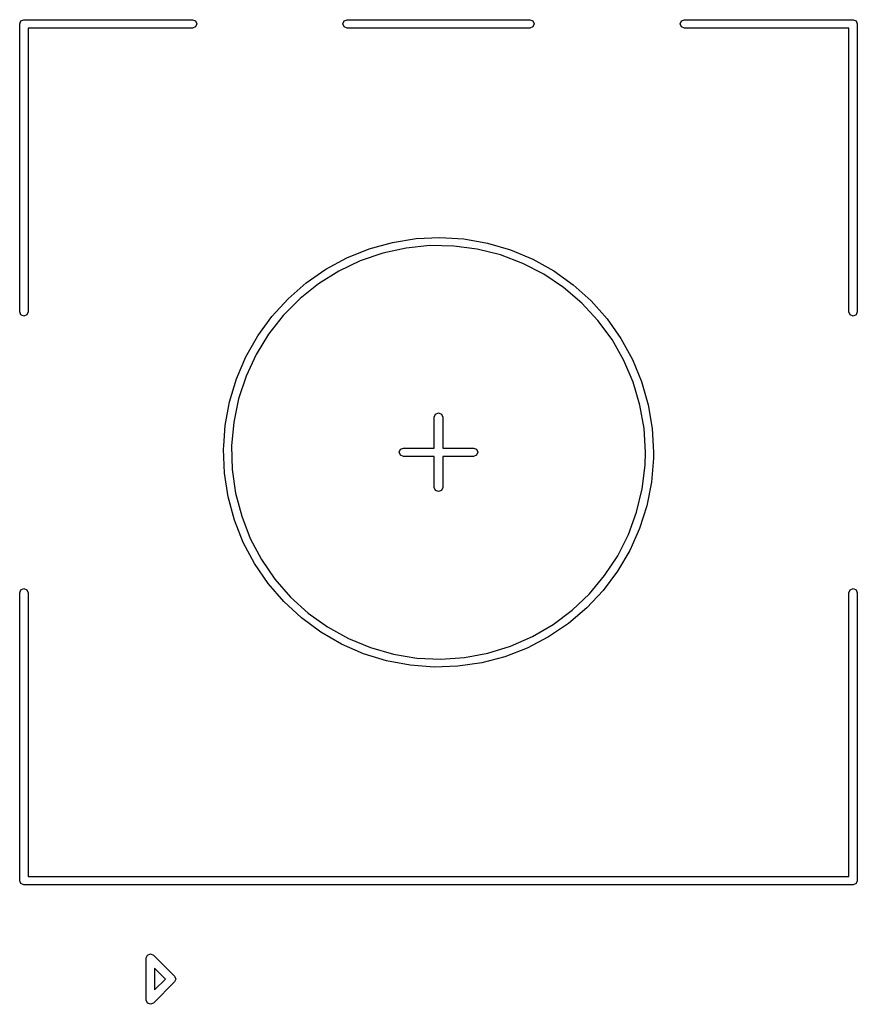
# Model space of a CAD drawing. Extents: x 128.4 to 208.6, y -114.5 to -26.6.
# Tile 3 of 16: x 153.5 to 165.5, y -105.4 to -91.3. Entities that reach past the tile are written whole.
import ezdxf

# ---------------------------------------------------------------- set-up
doc = ezdxf.new("R2010")
doc.units = 0
doc.layers.add('BLACK', color=7, linetype='CONTINUOUS')

msp = doc.modelspace()

# ---------------------------------------------------------------- linework, layer by layer
at = {"layer": 'BLACK', "linetype": 'CONTINUOUS'}
for p, q in [((153.54, -91.4), (153.558, -91.3576)), ((153.54, -95.5), (153.54, -91.4)), ((153.558, -91.3576), (153.6, -91.34)), ((153.6, -91.34), (156, -91.34)), ((156, -91.34), (156.042, -91.3576)), ((156.042, -91.3576), (156.06, -91.4)), ((156.06, -91.4), (156.042, -91.4424)), ((158.14, -91.4), (158.158, -91.3576)), ((158.158, -91.4424), (158.14, -91.4)), ((158.158, -91.3576), (158.2, -91.34)), ((158.2, -91.34), (160.8, -91.34)), ((160.8, -91.34), (160.842, -91.3576)), ((160.842, -91.3576), (160.86, -91.4)), ((160.86, -91.4), (160.842, -91.4424)), ((162.94, -91.4), (162.958, -91.3576)), ((162.958, -91.4424), (162.94, -91.4)), ((162.958, -91.3576), (163, -91.34)), ((163, -91.34), (165.4, -91.34)), ((165.4, -91.34), (165.442, -91.3576)), ((165.442, -91.3576), (165.46, -91.4)), ((165.46, -91.4), (165.46, -95.5)), ((156, -91.46), (153.66, -91.46)), ((153.66, -91.46), (153.66, -95.5)), ((156.042, -91.4424), (156, -91.46)), ((158.2, -91.46), (158.158, -91.4424)), ((160.8, -91.46), (158.2, -91.46)), ((160.842, -91.4424), (160.8, -91.46)), ((163, -91.46), (162.958, -91.4424)), ((165.34, -91.46), (163, -91.46)), ((165.34, -95.5), (165.34, -91.46)), ((158.843, -94.5114), (159.18, -94.4568)), ((159.18, -94.4568), (159.521, -94.4401)), ((159.521, -94.4401), (159.862, -94.4615)), ((159.862, -94.4615), (160.199, -94.5208)), ((158.197, -94.7312), (158.514, -94.6033)), ((158.514, -94.6033), (158.843, -94.5114)), ((159.039, -94.5913), (158.708, -94.6635)), ((159.377, -94.5576), (159.039, -94.5913)), ((159.716, -94.5629), (159.377, -94.5576)), ((160.052, -94.6072), (159.716, -94.5629)), ((160.381, -94.6898), (160.052, -94.6072)), ((160.199, -94.5208), (160.526, -94.6173)), ((160.526, -94.6173), (160.841, -94.7497)), ((157.897, -94.8937), (158.197, -94.7312)), ((158.387, -94.7733), (158.081, -94.9193)), ((158.708, -94.6635), (158.387, -94.7733)), ((160.698, -94.8096), (160.381, -94.6898)), ((160.841, -94.7497), (161.14, -94.9164)), ((157.616, -95.0887), (157.897, -94.8937)), ((160.999, -94.9651), (160.698, -94.8096)), ((158.081, -94.9193), (157.794, -95.0995)), ((161.281, -95.1542), (160.999, -94.9651)), ((161.14, -94.9164), (161.417, -95.1152)), ((157.359, -95.3137), (157.616, -95.0887)), ((157.794, -95.0995), (157.529, -95.3115)), ((161.538, -95.3744), (161.281, -95.1542)), ((161.417, -95.1152), (161.671, -95.3438)), ((157.129, -95.566), (157.359, -95.3137)), ((157.529, -95.3115), (157.291, -95.5524)), ((161.769, -95.6228), (161.538, -95.3744)), ((161.671, -95.3438), (161.898, -95.5993)), ((153.558, -95.5424), (153.54, -95.5)), ((153.6, -95.56), (153.558, -95.5424)), ((153.642, -95.5424), (153.6, -95.56)), ((153.66, -95.5), (153.642, -95.5424)), ((156.928, -95.8424), (157.129, -95.566)), ((157.291, -95.5524), (157.082, -95.8193)), ((161.898, -95.5993), (162.095, -95.8784)), ((165.358, -95.5424), (165.34, -95.5)), ((165.4, -95.56), (165.358, -95.5424)), ((165.442, -95.5424), (165.4, -95.56)), ((165.46, -95.5), (165.442, -95.5424)), ((161.97, -95.896), (161.769, -95.6228)), ((156.759, -96.1394), (156.928, -95.8424)), ((157.082, -95.8193), (156.905, -96.1083)), ((162.138, -96.1906), (161.97, -95.896)), ((162.095, -95.8784), (162.26, -96.1778)), ((156.625, -96.4534), (156.759, -96.1394)), ((156.905, -96.1083), (156.762, -96.4159)), ((162.271, -96.5024), (162.138, -96.1906)), ((162.26, -96.1778), (162.39, -96.4937)), ((156.526, -96.7805), (156.625, -96.4534)), ((156.762, -96.4159), (156.655, -96.7378)), ((162.367, -96.8275), (162.271, -96.5024)), ((162.39, -96.4937), (162.484, -96.8221)), ((156.655, -96.7378), (156.587, -97.0698)), ((156.464, -97.1165), (156.526, -96.7805)), ((162.425, -97.1615), (162.367, -96.8275)), ((162.484, -96.8221), (162.541, -97.1589)), ((159.44, -97), (159.458, -96.9576)), ((159.44, -97.44), (159.44, -97)), ((159.458, -96.9576), (159.5, -96.94)), ((159.5, -96.94), (159.542, -96.9576)), ((159.542, -96.9576), (159.56, -97)), ((159.56, -97), (159.56, -97.44)), ((156.444, -97.4075), (156.464, -97.1165)), ((156.587, -97.0698), (156.556, -97.4075)), ((162.445, -97.5), (162.425, -97.1615)), ((162.541, -97.1589), (162.56, -97.5)), ((156.44, -97.4573), (156.444, -97.4075)), ((156.556, -97.4075), (156.565, -97.7464)), ((156.455, -97.7986), (156.44, -97.4573)), ((158.94, -97.5), (158.958, -97.4576)), ((158.958, -97.5424), (158.94, -97.5)), ((158.958, -97.4576), (159, -97.44)), ((159, -97.56), (158.958, -97.5424)), ((159, -97.44), (159.44, -97.44)), ((159.44, -97.56), (159, -97.56)), ((159.44, -98), (159.44, -97.56)), ((159.56, -97.44), (160, -97.44)), ((160, -97.56), (159.56, -97.56)), ((159.56, -97.56), (159.56, -98)), ((160, -97.44), (160.042, -97.4576)), ((160.042, -97.5424), (160, -97.56)), ((160.042, -97.4576), (160.06, -97.5)), ((160.06, -97.5), (160.042, -97.5424)), ((162.439, -97.6849), (162.445, -97.5)), ((162.56, -97.5), (162.559, -97.5854)), ((162.398, -98.0215), (162.439, -97.6849)), ((162.559, -97.5854), (162.53, -97.9259)), ((156.507, -98.1362), (156.455, -97.7986)), ((156.565, -97.7464), (156.613, -98.0821)), ((162.53, -97.9259), (162.464, -98.261)), ((156.596, -98.4659), (156.507, -98.1362)), ((156.613, -98.0821), (156.699, -98.41)), ((159.458, -98.0424), (159.44, -98)), ((159.5, -98.06), (159.458, -98.0424)), ((159.542, -98.0424), (159.5, -98.06)), ((159.56, -98), (159.542, -98.0424)), ((162.319, -98.3512), (162.398, -98.0215)), ((162.464, -98.261), (162.361, -98.5866)), ((156.699, -98.41), (156.822, -98.7259)), ((162.203, -98.6696), (162.319, -98.3512)), ((156.722, -98.7835), (156.596, -98.4659)), ((162.05, -98.9725), (162.203, -98.6696)), ((162.361, -98.5866), (162.222, -98.8987)), ((156.883, -99.0852), (156.722, -98.7835)), ((156.822, -98.7259), (156.981, -99.0256)), ((161.864, -99.2559), (162.05, -98.9725)), ((162.222, -98.8987), (162.049, -99.1934)), ((157.076, -99.367), (156.883, -99.0852)), ((156.981, -99.0256), (157.173, -99.305)), ((161.647, -99.516), (161.864, -99.2559)), ((162.049, -99.1934), (161.844, -99.4669)), ((157.299, -99.6257), (157.076, -99.367)), ((157.173, -99.305), (157.396, -99.5605)), ((153.54, -99.5), (153.558, -99.4576)), ((153.54, -103.6), (153.54, -99.5)), ((153.558, -99.4576), (153.6, -99.44)), ((153.6, -99.44), (153.642, -99.4576)), ((153.642, -99.4576), (153.66, -99.5)), ((153.66, -99.5), (153.66, -103.54)), ((161.401, -99.7494), (161.647, -99.516)), ((161.844, -99.4669), (161.61, -99.716)), ((165.34, -99.5), (165.358, -99.4576)), ((165.34, -103.54), (165.34, -99.5)), ((165.358, -99.4576), (165.4, -99.44)), ((165.4, -99.44), (165.442, -99.4576)), ((165.442, -99.4576), (165.46, -99.5)), ((165.46, -99.5), (165.46, -103.6)), ((157.549, -99.8578), (157.299, -99.6257)), ((157.396, -99.5605), (157.647, -99.7887)), ((157.647, -99.7887), (157.922, -99.9865)), ((161.13, -99.9529), (161.401, -99.7494)), ((161.61, -99.716), (161.35, -99.9374)), ((157.824, -100.06), (157.549, -99.8578)), ((160.837, -100.124), (161.13, -99.9529)), ((161.35, -99.9374), (161.067, -100.128)), ((158.12, -100.231), (157.824, -100.06)), ((157.922, -99.9865), (158.218, -100.151)), ((158.433, -100.368), (158.12, -100.231)), ((158.218, -100.151), (158.531, -100.281)), ((160.527, -100.26), (160.837, -100.124)), ((161.067, -100.128), (160.764, -100.287)), ((158.76, -100.469), (158.433, -100.368)), ((158.531, -100.281), (158.858, -100.374)), ((158.858, -100.374), (159.192, -100.429)), ((159.869, -100.422), (160.202, -100.36)), ((160.202, -100.36), (160.527, -100.26)), ((160.764, -100.287), (160.446, -100.41)), ((159.095, -100.533), (158.76, -100.469)), ((159.192, -100.429), (159.531, -100.445)), ((159.531, -100.445), (159.869, -100.422)), ((160.115, -100.498), (159.777, -100.547)), ((160.446, -100.41), (160.115, -100.498)), ((159.436, -100.559), (159.095, -100.533)), ((159.777, -100.547), (159.436, -100.559)), ((153.558, -103.642), (153.54, -103.6)), ((153.66, -103.54), (165.34, -103.54)), ((165.46, -103.6), (165.442, -103.642)), ((153.6, -103.66), (153.558, -103.642)), ((165.4, -103.66), (153.6, -103.66)), ((165.442, -103.642), (165.4, -103.66)), ((155.34, -104.7), (155.358, -104.658)), ((155.34, -105.3), (155.34, -104.7)), ((155.358, -104.658), (155.4, -104.64)), ((155.4, -104.64), (155.442, -104.658)), ((155.442, -104.658), (155.742, -104.958)), ((155.615, -105), (155.46, -104.845)), ((155.46, -104.845), (155.46, -105.155)), ((155.46, -105.155), (155.615, -105)), ((155.742, -104.958), (155.76, -105)), ((155.76, -105), (155.742, -105.042)), ((155.742, -105.042), (155.442, -105.342)), ((155.358, -105.342), (155.34, -105.3)), ((155.4, -105.36), (155.358, -105.342)), ((155.442, -105.342), (155.4, -105.36))]:
    msp.add_line(p, q, dxfattribs=at)

doc.saveas('drawing.dxf')
